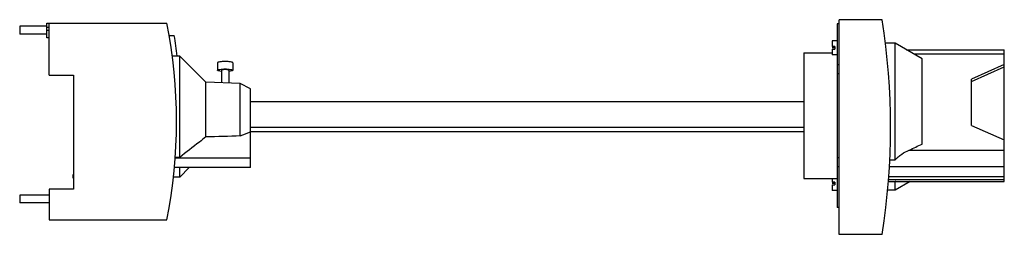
# Model space of a CAD drawing. Header units: millimetres. Extents: x 57 to 447, y 305 to 390.
import ezdxf

# ---------------------------------------------------------------- set-up
doc = ezdxf.new("R2010")
doc.units = ezdxf.units.MM
doc.header["$LTSCALE"] = 45.204037
doc.layers.get('0').update_dxf_attribs({"linetype": 'CONTINUOUS'})
doc.layers.add('black', color=7, linetype='CONTINUOUS')

msp = doc.modelspace()

# ---------------------------------------------------------------- linework, layer by layer
at = {"color": 7, "linetype": 'Continuous'}
for p, q in [((398.45, 390.08), (381.46, 390.08)), ((381.46, 305.08), (381.46, 390.08)), ((57.16, 387.51), (57.16, 384.41)), ((67.86, 387.51), (57.16, 387.51)), ((67.86, 382.96), (67.86, 388.76)), ((67.86, 388.76), (115.36, 388.76)), ((68.86, 386.96), (67.86, 386.96)), ((67.86, 385.96), (68.86, 385.96)), ((68.86, 368.16), (68.86, 388.76)), ((381.46, 388.45), (380.66, 388.45)), ((380.66, 388.45), (380.66, 315.71)), ((67.86, 384.41), (57.16, 384.41)), ((68.86, 382.96), (67.86, 382.96)), ((116.29, 383.76), (118.31, 383.76)), ((379.76, 381.71), (378.66, 381.71)), ((378.66, 381.71), (378.66, 379.45)), ((379.76, 379.45), (378.66, 379.45)), ((378.66, 378.45), (379.76, 378.45)), ((378.66, 378.45), (378.66, 376.2)), ((380.66, 381.75), (379.76, 381.75)), ((379.76, 381.75), (379.76, 381.71)), ((379.76, 379.45), (379.76, 378.45)), ((403.58, 380.77), (399.75, 380.77)), ((414.26, 374.61), (403.58, 380.77)), ((403.58, 334.6), (403.58, 380.77)), ((408.08, 378.17), (446.76, 378.17)), ((446.76, 326), (446.76, 378.17)), ((120.46, 375.67), (117.51, 375.67)), ((120.46, 335.56), (120.46, 375.67)), ((130.84, 365.28), (120.46, 375.67)), ((367.46, 376.98), (378.66, 376.98)), ((367.46, 376.98), (367.46, 327.18)), ((379.76, 376.2), (378.66, 376.2)), ((379.76, 376.2), (379.76, 376.15)), ((380.66, 376.15), (379.76, 376.15)), ((446.76, 376.39), (411.17, 376.39)), ((414.26, 340.84), (414.26, 374.61)), ((135.46, 373.01), (135.46, 370.05)), ((141.46, 373.01), (141.46, 370.05)), ((381.46, 372.24), (380.66, 372.24)), ((446.76, 372.34), (433.76, 366.59)), ((433.76, 365.66), (446.76, 371.41)), ((68.86, 368.16), (78.46, 368.16)), ((78.46, 368.16), (78.46, 322.96)), ((136.96, 370.05), (136.96, 365.07)), ((139.96, 370.05), (139.96, 364.96)), ((380.66, 368.82), (381.46, 368.82)), ((433.76, 348.21), (433.76, 366.59)), ((130.84, 343.65), (130.84, 365.28)), ((144.46, 364.81), (130.84, 365.28)), ((144.46, 344.03), (144.46, 364.81)), ((148.46, 362.67), (144.46, 364.81)), ((148.46, 331.49), (148.46, 362.67)), ((148.46, 357.71), (367.46, 357.71)), ((367.46, 347.43), (148.46, 347.43)), ((433.76, 348.21), (446.76, 342.46)), ((367.46, 345.62), (148.46, 345.62)), ((118.64, 335.36), (148.46, 335.36)), ((120.46, 335.56), (118.66, 335.56)), ((381.46, 335.35), (380.66, 335.35)), ((409.11, 338.41), (446.76, 338.41)), ((148.46, 331.49), (118.26, 331.49)), ((120.46, 327.67), (120.46, 331.49)), ((124.28, 331.49), (120.46, 327.67)), ((380.66, 331.93), (381.46, 331.93)), ((446.76, 331.82), (401.3, 331.82)), ((401.45, 334.6), (403.58, 334.6)), ((78.36, 327.26), (78.36, 328.76)), ((78.46, 328.76), (78.36, 328.76)), ((78.36, 327.26), (78.46, 327.26)), ((120.46, 327.67), (117.88, 327.67)), ((401.06, 328), (446.76, 328)), ((367.46, 327.18), (380.66, 327.18)), ((378.66, 327.18), (378.66, 325.71)), ((379.76, 325.71), (378.66, 325.71)), ((378.66, 324.71), (379.76, 324.71)), ((378.66, 324.71), (378.66, 322.46)), ((379.76, 325.71), (379.76, 324.71)), ((400.91, 326.01), (403.58, 326.01)), ((400.97, 326.78), (446.76, 326.78)), ((403.58, 322.56), (403.58, 326.01)), ((409.53, 326), (403.58, 322.56)), ((403.82, 326), (446.76, 326)), ((57.16, 320.61), (57.16, 317.51)), ((68.86, 320.61), (57.16, 320.61)), ((68.86, 322.96), (68.86, 310.76)), ((78.46, 322.96), (68.86, 322.96)), ((379.76, 322.46), (378.66, 322.46)), ((379.76, 322.46), (379.76, 322.41)), ((380.66, 322.41), (379.76, 322.41)), ((403.58, 322.56), (400.62, 322.56)), ((68.86, 317.51), (57.16, 317.51)), ((381.46, 315.71), (380.66, 315.71)), ((68.86, 310.76), (115.36, 310.76)), ((398.45, 305.08), (381.46, 305.08))]:
    msp.add_line(p, q, dxfattribs=at)
for centre, radius, start, end in [((126.88, 347.58), 274.88, 351.1055, 8.8945), ((-80.8, 349.76), 200, 348.7553, 11.2447), ((-80.8, 349.76), 202, 7.3678, 9.69), ((138, 380.04), 10.49, 263.5482, 263.7784), ((138.92, 380.03), 10.48, 276.2188, 276.4538), ((-181.88, 1115.32), 837.49, 292.9333, 293.2306), ((43.61, 1119.12), 862.03, 295.08795, 295.46607)]:
    msp.add_arc(centre, radius, start, end, dxfattribs=at)
for points, knots in [([(141.46, 373.01), (141.46, 373.05), (141.38, 373.14), (141.09, 373.27), (140.48, 373.41), (139.55, 373.5), (138.46, 373.54), (137.36, 373.5), (136.44, 373.41), (135.83, 373.27), (135.53, 373.14), (135.46, 373.05), (135.46, 373.01)], [0, 0, 0, 0, 0.018753, 0.05034, 0.158229, 0.315538, 0.49998, 0.684425, 0.841749, 0.949656, 0.981247, 1, 1, 1, 1]), ([(135.46, 370.05), (135.46, 370.09), (135.53, 370.18), (135.83, 370.32), (136.44, 370.45), (137.36, 370.55), (138.46, 370.59), (139.55, 370.55), (140.48, 370.45), (141.09, 370.32), (141.38, 370.18), (141.46, 370.09), (141.46, 370.05)], [0, 0, 0, 0, 0.018753, 0.05034, 0.158229, 0.315538, 0.49998, 0.684425, 0.841749, 0.949656, 0.981247, 1, 1, 1, 1]), ([(139.96, 370.05), (139.96, 370.07), (139.92, 370.12), (139.77, 370.19), (139.47, 370.25), (139, 370.3), (138.46, 370.32), (137.91, 370.3), (137.45, 370.25), (137.14, 370.19), (136.99, 370.12), (136.96, 370.07), (136.96, 370.05)], [0, 0, 0, 0, 0.018749, 0.05033, 0.158218, 0.315526, 0.499975, 0.684426, 0.841753, 0.949665, 0.98125, 1, 1, 1, 1]), ([(136.82, 369.62), (136.48, 369.65), (136.04, 369.73), (135.59, 369.88), (135.46, 370), (135.46, 370.05)], [0, 0, 0, 0, 0.691575, 0.892841, 1, 1, 1, 1]), ([(141.46, 370.05), (141.46, 370), (141.33, 369.88), (140.88, 369.73), (140.43, 369.65), (140.09, 369.62)], [0, 0, 0, 0, 0.107173, 0.308436, 1, 1, 1, 1]), ([(130.84, 343.65), (129.98, 342.97), (126.53, 340.26), (123.06, 337.57), (120.46, 335.56)], [0, 0, 0, 0, 0.249731, 1, 1, 1, 1]), ([(403.58, 334.6), (403.95, 335.04), (404.77, 335.85), (406.59, 337.2), (408.09, 337.99), (409.11, 338.41)], [0, 0, 0, 0, 0.256489, 0.510093, 1, 1, 1, 1])]:
    msp.add_open_spline(points, degree=3, knots=knots, dxfattribs=at)
for points in [[(144.46, 344.03), (139.92, 343.9), (135.38, 343.78), (130.84, 343.65)], [(403.82, 326), (403.74, 326), (403.66, 326), (403.58, 326.01)]]:
    msp.add_open_spline(points, degree=3, dxfattribs=at)
at = {"layer": 'black', "color": 7, "linetype": 'Continuous'}
for p, q in [((379.76, 378.95), (378.66, 378.95)), ((379.76, 325.21), (378.66, 325.21))]:
    msp.add_line(p, q, dxfattribs=at)

doc.saveas('drawing.dxf')
